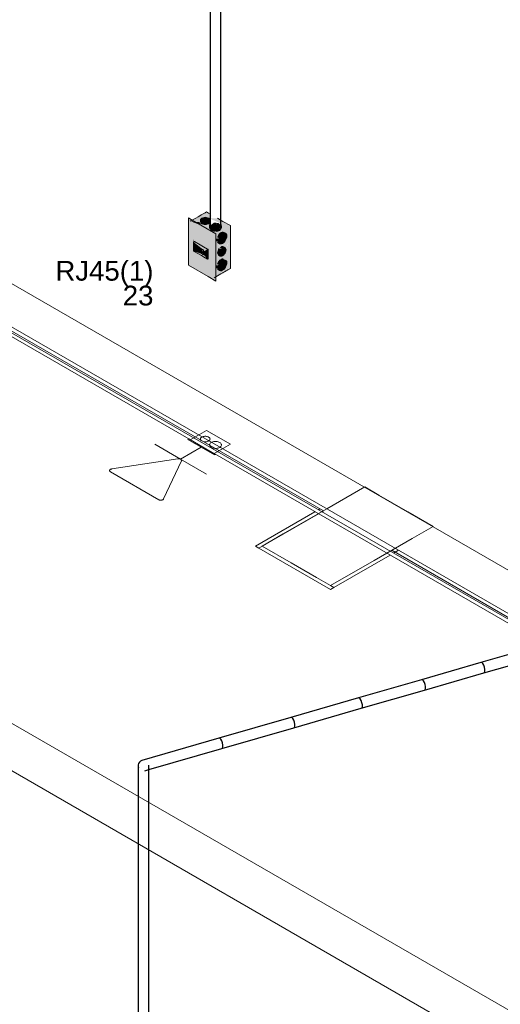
# Model space of a CAD drawing. Header units: millimetres. Extents: x 4476663 to 4477054, y -30323851 to -30323414.
# Tile 11 of 256: x 4476929.74 to 4476934.62, y -30323832.99 to -30323823. Entities that reach past the tile are written whole.
import ezdxf

# ---------------------------------------------------------------- set-up
doc = ezdxf.new("R2010")
doc.units = ezdxf.units.MM
doc.linetypes.add('NULL', pattern=[0])
for name, color, linetype, lineweight in [('CE-Caixa', 9, 'Continuous', 18), ('CE-Condutos (Teto)', 1, 'Continuous', 25), ('CE-PT Dados', 7, 'Continuous', 5), ('DI-Elementos externos em vista', 9, 'Continuous', 5), ('IFC-Caixa de passagem-Contorno', 44, 'Continuous', 5), ('IFC-Parede padrão-Contorno', 44, 'Continuous', 5), ('IFC-Pilar-Contorno', 83, 'Continuous', 5), ('Textos', 7, 'Continuous', 9)]:
    doc.layers.add(name, color=color, linetype=linetype, lineweight=lineweight)
doc.styles.add('ARIAL', font='arial.ttf')

msp = doc.modelspace()

# ---------------------------------------------------------------- hatches: boundary and pattern name
at = {"layer": 'CE-Caixa', "linetype": 'Continuous'}
for points in [[(4476931.4726, -30323825.0475), (4476931.6731, -30323825.0697), (4476931.6895, -30323825.054), (4476931.6731, -30323825.0533), (4476931.6764, -30323825.0389), (4476931.5787, -30323825.0262), (4476931.594, -30323825.0142), (4476931.6533, -30323825.0138), (4476931.5996, -30323825.0117), (4476931.6122, -30323825.0062), (4476931.6731, -30323825.0148), (4476931.6874, -30323824.9912), (4476931.6731, -30323824.9952), (4476931.6893, -30323824.9827), (4476931.6731, -30323824.9877), (4476931.6789, -30323824.9767), (4476931.6371, -30323824.9525)], [(4476931.6115, -30323825.0089), (4476931.5997, -30323825.0117), (4476931.5817, -30323825.0221), (4476931.5752, -30323825.0362), (4476931.5768, -30323825.0603), (4476931.5895, -30323825.073), (4476931.6115, -30323825.0803), (4476931.6368, -30323825.0803), (4476931.6588, -30323825.073), (4476931.6715, -30323825.0603), (4476931.6715, -30323825.0289), (4476931.6588, -30323825.0162), (4476931.6368, -30323825.0089)], [(4476931.457, -30323825.4935), (4476931.457, -30323825.0415), (4476931.4712, -30323825.0484), (4476931.4926, -30323825.036), (4476931.4551, -30323825.0143)], [(4476931.7323, -30323825.6543), (4476931.7323, -30323825.1743), (4476931.457, -30323825.0415), (4476931.7099, -30323825.1875), (4476931.7099, -30323825.6395), (4476931.6559, -30323825.4372), (4476931.6446, -30323825.4307), (4476931.457, -30323825.4935), (4476931.4551, -30323825.0143), (4476931.4551, -30323825.4943), (4476931.6534, -30323825.6088)], [(4476931.5065, -30323825.2493), (4476931.5065, -30323825.2273), (4476931.5135, -30323825.2533), (4476931.6534, -30323825.3341), (4476931.6534, -30323825.4277), (4476931.7099, -30323825.6395), (4476931.7099, -30323825.1875), (4476931.457, -30323825.0415), (4476931.457, -30323825.4935), (4476931.5065, -30323825.2828), (4476931.5065, -30323825.2493), (4476931.475, -30323825.2311)], [(4476931.7323, -30323825.1743), (4476931.4926, -30323825.036), (4476931.4712, -30323825.0484)], [(4476931.4758, -30323825.0479), (4476931.572, -30323825.0853), (4476931.579, -30323825.0848), (4476931.5699, -30323825.0583)], [(4476931.5699, -30323825.0583), (4476931.5869, -30323825.1048), (4476931.6115, -30323825.1086), (4476931.6349, -30323825.1412), (4476931.7151, -30323825.1875), (4476931.8796, -30323825.0925), (4476931.8499, -30323825.0984), (4476931.8262, -30323825.0966), (4476931.761, -30323825.1161), (4476931.7099, -30323825.1263), (4476931.67, -30323825.1087), (4476931.7059, -30323825.103), (4476931.6744, -30323825.0851), (4476931.6626, -30323825.0842), (4476931.6567, -30323825.0788), (4476931.6487, -30323825.0893), (4476931.6176, -30323825.0818), (4476931.6795, -30323825.0855), (4476931.7059, -30323825.103), (4476931.761, -30323825.1161), (4476931.8262, -30323825.0966), (4476931.8499, -30323825.0984), (4476931.8796, -30323825.0925), (4476931.7153, -30323825.0744), (4476931.7026, -30323825.0753), (4476931.6708, -30323825.0722), (4476931.6788, -30323825.0703)], [(4476931.6681, -30323825.0242), (4476931.594, -30323825.0142), (4476931.6731, -30323825.0355)], [(4476931.6613, -30323825.0148), (4476931.6731, -30323825.0176), (4476931.6818, -30323825.0154)], [(4476931.7823, -30323825.0985), (4476931.7823, -30323825.0994), (4476931.7122, -30323825.0621), (4476931.6733, -30323825.094), (4476931.6679, -30323825.0955), (4476931.6689, -30323825.1222), (4476931.6733, -30323825.1152), (4476931.6769, -30323825.1283), (4476931.6906, -30323825.1398), (4476931.7119, -30323825.1468), (4476931.6974, -30323825.1268), (4476931.7823, -30323825.1066), (4476931.7587, -30323825.1268), (4476931.7823, -30323825.1091), (4476931.7714, -30323825.1212), (4476931.7811, -30323825.1246), (4476931.7811, -30323825.1139), (4476931.7872, -30323825.1222), (4476931.7893, -30323825.0962), (4476931.7587, -30323825.0656), (4476931.7122, -30323825.0621)], [(4476931.6809, -30323825.0194), (4476931.6798, -30323825.0241), (4476931.7826, -30323825.0712), (4476931.7334, -30323825.0723), (4476931.7397, -30323825.0771), (4476931.8796, -30323825.0925), (4476931.7496, -30323825.0175)], [(4476931.7784, -30323825.1281), (4476931.7714, -30323825.1212), (4476931.7825, -30323825.1089), (4476931.7587, -30323825.1268), (4476931.7828, -30323825.1064), (4476931.6974, -30323825.1268), (4476931.7122, -30323825.1468), (4476931.7281, -30323825.1484), (4476931.7587, -30323825.1424)], [(4476931.8796, -30323825.0925), (4476931.7151, -30323825.1875), (4476931.7592, -30323825.2784), (4476931.7775, -30323825.3123), (4476931.8126, -30323825.3884), (4476931.8184, -30323825.3818), (4476931.8202, -30323825.3106), (4476931.7828, -30323825.2167), (4476931.8169, -30323825.192), (4476931.822, -30323825.2335), (4476931.7828, -30323825.2167), (4476931.8146, -30323825.2965), (4476931.8204, -30323825.3029), (4476931.8336, -30323825.329), (4476931.8383, -30323825.3011), (4476931.8462, -30323825.3004), (4476931.8629, -30323825.2511), (4476931.8495, -30323825.3), (4476931.8388, -30323825.3011), (4476931.8311, -30323825.3633), (4476931.8126, -30323825.3884), (4476931.8796, -30323825.5265)], [(4476931.8796, -30323825.5265), (4476931.845, -30323825.4551), (4476931.7741, -30323825.5509), (4476931.8432, -30323825.4681), (4476931.8354, -30323825.5055), (4476931.8113, -30323825.5365), (4476931.819, -30323825.5367), (4476931.7787, -30323825.5504), (4476931.8436, -30323825.4676), (4476931.7744, -30323825.5505), (4476931.8421, -30323825.4589), (4476931.7739, -30323825.5502), (4476931.8383, -30323825.4495), (4476931.8287, -30323825.4404), (4476931.8406, -30323825.446), (4476931.7151, -30323825.1875), (4476931.7151, -30323825.3342), (4476931.7324, -30323825.407), (4476931.7151, -30323825.4016), (4476931.7151, -30323825.6215)], [(4476931.8113, -30323825.2645), (4476931.8307, -30323825.2403), (4476931.842, -30323825.2114), (4476931.842, -30323825.1855), (4476931.8307, -30323825.1696), (4476931.8058, -30323825.1576), (4476931.7842, -30323825.1634), (4476931.7625, -30323825.1826), (4476931.7467, -30323825.2101), (4476931.7626, -30323825.2193), (4476931.7424, -30323825.2246), (4476931.7424, -30323825.2505), (4476931.7695, -30323825.2757), (4476931.7889, -30323825.2774)], [(4476931.457, -30323825.4935), (4476931.5065, -30323825.4769), (4476931.5131, -30323825.3547), (4476931.5065, -30323825.3509), (4476931.5065, -30323825.2828)], [(4476931.5069, -30323825.2813), (4476931.5135, -30323825.2533), (4476931.5065, -30323825.2273)], [(4476931.5065, -30323825.2573), (4476931.5321, -30323825.2641), (4476931.5135, -30323825.2533)], [(4476931.5065, -30323825.2573), (4476931.5095, -30323825.2609), (4476931.6068, -30323825.339), (4476931.6068, -30323825.3547), (4476931.6498, -30323825.332), (4476931.5321, -30323825.2641)], [(4476931.5427, -30323825.3501), (4476931.5427, -30323825.3), (4476931.5065, -30323825.2573), (4476931.5065, -30323825.3509)], [(4476931.5095, -30323825.2609), (4476931.5462, -30323825.304), (4476931.6068, -30323825.339)], [(4476931.5632, -30323825.3139), (4476931.5497, -30323825.318), (4476931.5907, -30323825.3417), (4476931.5964, -30323825.3414), (4476931.5964, -30323825.3521), (4476931.6013, -30323825.3358), (4476931.55, -30323825.3062), (4476931.5427, -30323825.306), (4476931.5497, -30323825.333)], [(4476931.5497, -30323825.348), (4476931.5756, -30323825.333), (4476931.5572, -30323825.3224), (4476931.5497, -30323825.333), (4476931.5427, -30323825.306), (4476931.5427, -30323825.352), (4476931.6034, -30323825.387), (4476931.5907, -30323825.3717)], [(4476931.8246, -30323825.3728), (4476931.8301, -30323825.3613), (4476931.8348, -30323825.3386), (4476931.8301, -30323825.3213), (4476931.8087, -30323825.307), (4476931.7932, -30323825.3056), (4476931.7752, -30323825.316), (4476931.7912, -30323825.3252), (4476931.7669, -30323825.3248), (4476931.7542, -30323825.3468), (4476931.7495, -30323825.3694), (4476931.7542, -30323825.3868), (4476931.7756, -30323825.4011), (4476931.7912, -30323825.4024), (4476931.8091, -30323825.3921)], [(4476931.5395, -30323825.3502), (4476931.5065, -30323825.3509), (4476931.59, -30323825.3793)], [(4476931.5964, -30323825.3873), (4476931.59, -30323825.3793), (4476931.5065, -30323825.3509), (4476931.6465, -30323825.4317), (4476931.6135, -30323825.3929)], [(4476931.5065, -30323825.4769), (4476931.6446, -30323825.4307), (4476931.5131, -30323825.3547)], [(4476931.5497, -30323825.348), (4476931.584, -30323825.3679), (4476931.5964, -30323825.3607), (4476931.5907, -30323825.3445), (4476931.5756, -30323825.333)], [(4476931.5907, -30323825.3717), (4476931.6034, -30323825.387), (4476931.5964, -30323825.364)], [(4476931.6034, -30323825.387), (4476931.6068, -30323825.385), (4476931.6068, -30323825.3419), (4476931.5964, -30323825.356)], [(4476931.5964, -30323825.383), (4476931.6135, -30323825.3929), (4476931.6068, -30323825.385)], [(4476931.6465, -30323825.4317), (4476931.6534, -30323825.4277), (4476931.6534, -30323825.3341), (4476931.6072, -30323825.3578), (4476931.6068, -30323825.385), (4476931.6441, -30323825.3409)], [(4476931.6441, -30323825.3409), (4476931.6068, -30323825.385), (4476931.6465, -30323825.4317)], [(4476931.8301, -30323825.3213), (4476931.8186, -30323825.3821), (4476931.8344, -30323825.3354)], [(4476931.6534, -30323825.4277), (4476931.6446, -30323825.4307), (4476931.6559, -30323825.4372)], [(4476931.8113, -30323825.5365), (4476931.8307, -30323825.5123), (4476931.842, -30323825.4834), (4476931.842, -30323825.4575), (4476931.8307, -30323825.4416), (4476931.8058, -30323825.4296), (4476931.7842, -30323825.4354), (4476931.7625, -30323825.4546), (4476931.7467, -30323825.4821), (4476931.7626, -30323825.4913), (4476931.7424, -30323825.4966), (4476931.7424, -30323825.5225), (4476931.7695, -30323825.5477), (4476931.7889, -30323825.5494)], [(4476931.8383, -30323825.4495), (4476931.7734, -30323825.5509), (4476931.8421, -30323825.4589)]]:
    msp.add_hatch(color=163, dxfattribs=at).paths.add_polyline_path(points)

# ---------------------------------------------------------------- linework, layer by layer
at = {"layer": 'CE-Caixa'}
for p, q in [((4476931.5508, -30323825.0024), (4476931.5286, -30323825.0152)), ((4476931.568, -30323824.9924), (4476931.5508, -30323825.0024)), ((4476931.5841, -30323824.9831), (4476931.568, -30323824.9924)), ((4476931.6014, -30323824.9731), (4476931.5841, -30323824.9831)), ((4476931.5997, -30323825.0117), (4476931.5895, -30323825.0162)), ((4476931.6115, -30323825.0089), (4476931.5997, -30323825.0117)), ((4476931.6226, -30323824.9609), (4476931.6014, -30323824.9731)), ((4476931.6242, -30323825.0079), (4476931.6115, -30323825.0089)), ((4476931.628, -30323824.9578), (4476931.6226, -30323824.9609)), ((4476931.6368, -30323825.0089), (4476931.6242, -30323825.0079)), ((4476931.6371, -30323824.9525), (4476931.628, -30323824.9578)), ((4476931.6486, -30323825.0117), (4476931.6368, -30323825.0089)), ((4476931.6581, -30323824.9646), (4476931.6371, -30323824.9525)), ((4476931.6588, -30323825.0162), (4476931.6486, -30323825.0117)), ((4476931.6731, -30323824.9733), (4476931.6581, -30323824.9646)), ((4476931.6789, -30323824.9767), (4476931.6731, -30323824.9733)), ((4476931.4926, -30323825.036), (4476931.4551, -30323825.0143)), ((4476931.4551, -30323825.0143), (4476931.4551, -30323825.4943)), ((4476931.4883, -30323825.0384), (4476931.4726, -30323825.0475)), ((4476931.5286, -30323825.0152), (4476931.4883, -30323825.0384)), ((4476931.7323, -30323825.1743), (4476931.4926, -30323825.036)), ((4476931.5768, -30323825.0289), (4476931.5752, -30323825.0362)), ((4476931.5752, -30323825.0362), (4476931.5752, -30323825.053)), ((4476931.5817, -30323825.0221), (4476931.5768, -30323825.0289)), ((4476931.5768, -30323825.0603), (4476931.5817, -30323825.0672)), ((4476931.5895, -30323825.0162), (4476931.5817, -30323825.0221)), ((4476931.5817, -30323825.0672), (4476931.5895, -30323825.073)), ((4476931.5895, -30323825.073), (4476931.5997, -30323825.0775)), ((4476931.5997, -30323825.0775), (4476931.6115, -30323825.0803)), ((4476931.6115, -30323825.0803), (4476931.6241, -30323825.0813)), ((4476931.6241, -30323825.0813), (4476931.6368, -30323825.0803)), ((4476931.6368, -30323825.0803), (4476931.6486, -30323825.0775)), ((4476931.6486, -30323825.0775), (4476931.6588, -30323825.073)), ((4476931.6666, -30323825.0221), (4476931.6588, -30323825.0162)), ((4476931.6588, -30323825.073), (4476931.6666, -30323825.0672)), ((4476931.6715, -30323825.0289), (4476931.6666, -30323825.0221)), ((4476931.6666, -30323825.0672), (4476931.6715, -30323825.0603)), ((4476931.6674, -30323825.0938), (4476931.6668, -30323825.0962)), ((4476931.6668, -30323825.0962), (4476931.6668, -30323825.113)), ((4476931.6689, -30323825.0871), (4476931.6674, -30323825.0938)), ((4476931.6733, -30323825.081), (4476931.6689, -30323825.0871)), ((4476931.6731, -30323825.0362), (4476931.6715, -30323825.0289)), ((4476931.6715, -30323825.0603), (4476931.6731, -30323825.053)), ((4476931.6731, -30323825.053), (4476931.6731, -30323825.0362)), ((4476931.8041, -30323825.0489), (4476931.7496, -30323825.0175)), ((4476931.7848, -30323825.0838), (4476931.7823, -30323825.0802)), ((4476931.7872, -30323825.0871), (4476931.7848, -30323825.0838)), ((4476931.7893, -30323825.0962), (4476931.7872, -30323825.0871)), ((4476931.7893, -30323825.113), (4476931.7893, -30323825.0962)), ((4476931.8796, -30323825.0925), (4476931.8041, -30323825.0489)), ((4476931.8796, -30323825.1947), (4476931.8796, -30323825.0925)), ((4476931.6668, -30323825.113), (4476931.6689, -30323825.1222)), ((4476931.7122, -30323825.1472), (4476931.7281, -30323825.1484)), ((4476931.7323, -30323825.6116), (4476931.7323, -30323825.1743)), ((4476931.7536, -30323825.1958), (4476931.7467, -30323825.2101)), ((4476931.7625, -30323825.1826), (4476931.7536, -30323825.1958)), ((4476931.773, -30323825.1716), (4476931.7625, -30323825.1826)), ((4476931.7842, -30323825.1634), (4476931.773, -30323825.1716)), ((4476931.7954, -30323825.1587), (4476931.7842, -30323825.1634)), ((4476931.7872, -30323825.1222), (4476931.7893, -30323825.113)), ((4476931.8058, -30323825.1576), (4476931.7954, -30323825.1587)), ((4476931.8148, -30323825.1604), (4476931.8058, -30323825.1576)), ((4476931.8307, -30323825.1696), (4476931.8148, -30323825.1604)), ((4476931.8376, -30323825.176), (4476931.8307, -30323825.1696)), ((4476931.842, -30323825.1855), (4476931.8376, -30323825.176)), ((4476931.8376, -30323825.226), (4476931.842, -30323825.2114)), ((4476931.8434, -30323825.1976), (4476931.842, -30323825.1855)), ((4476931.842, -30323825.2114), (4476931.8434, -30323825.1976)), ((4476931.8796, -30323825.2583), (4476931.8796, -30323825.1947)), ((4476931.5135, -30323825.2533), (4476931.5065, -30323825.2573)), ((4476931.5065, -30323825.2573), (4476931.5065, -30323825.2811)), ((4476931.5065, -30323825.2811), (4476931.5065, -30323825.3509)), ((4476931.5135, -30323825.2533), (4476931.5737, -30323825.2881)), ((4476931.5462, -30323825.304), (4476931.5427, -30323825.306)), ((4476931.5427, -30323825.306), (4476931.5427, -30323825.314)), ((4476931.5462, -30323825.304), (4476931.6068, -30323825.339)), ((4476931.5737, -30323825.2881), (4476931.6051, -30323825.3062)), ((4476931.6051, -30323825.3062), (4476931.648, -30323825.331)), ((4476931.7424, -30323825.2246), (4476931.7409, -30323825.2384)), ((4476931.7409, -30323825.2384), (4476931.7424, -30323825.2505)), ((4476931.7467, -30323825.2601), (4476931.7536, -30323825.2665)), ((4476931.7536, -30323825.2665), (4476931.7695, -30323825.2757)), ((4476931.7695, -30323825.2757), (4476931.7785, -30323825.2784)), ((4476931.7842, -30323825.3094), (4476931.7752, -30323825.316)), ((4476931.7785, -30323825.2784), (4476931.7889, -30323825.2774)), ((4476931.7932, -30323825.3056), (4476931.7842, -30323825.3094)), ((4476931.7889, -30323825.2774), (4476931.8001, -30323825.2726)), ((4476931.8015, -30323825.3048), (4476931.7932, -30323825.3056)), ((4476931.8001, -30323825.2726), (4476931.8113, -30323825.2645)), ((4476931.8087, -30323825.307), (4476931.8015, -30323825.3048)), ((4476931.8246, -30323825.3162), (4476931.8087, -30323825.307)), ((4476931.8113, -30323825.2645), (4476931.8218, -30323825.2534)), ((4476931.8218, -30323825.2534), (4476931.8307, -30323825.2403)), ((4476931.8307, -30323825.2403), (4476931.8376, -30323825.226)), ((4476931.8796, -30323825.2688), (4476931.8796, -30323825.2583)), ((4476931.8796, -30323825.2923), (4476931.8796, -30323825.2688)), ((4476931.8796, -30323825.2971), (4476931.8796, -30323825.2923)), ((4476931.8796, -30323825.3176), (4476931.8796, -30323825.2971)), ((4476931.5065, -30323825.3509), (4476931.5862, -30323825.3969)), ((4476931.5427, -30323825.314), (4476931.5427, -30323825.352)), ((4476931.5427, -30323825.352), (4476931.5964, -30323825.383)), ((4476931.5497, -30323825.318), (4476931.5907, -30323825.3417)), ((4476931.5862, -30323825.3969), (4476931.5964, -30323825.4028)), ((4476931.5907, -30323825.3417), (4476931.5907, -30323825.3495)), ((4476931.5907, -30323825.3495), (4476931.5936, -30323825.3512)), ((4476931.5936, -30323825.3623), (4476931.5907, -30323825.364)), ((4476931.5907, -30323825.364), (4476931.5907, -30323825.3717)), ((4476931.5936, -30323825.3512), (4476931.5936, -30323825.3544)), ((4476931.5936, -30323825.3544), (4476931.5964, -30323825.356)), ((4476931.5964, -30323825.3607), (4476931.5936, -30323825.3623)), ((4476931.5964, -30323825.3608), (4476931.5936, -30323825.3624)), ((4476931.5936, -30323825.3624), (4476931.5936, -30323825.3656)), ((4476931.5964, -30323825.364), (4476931.6423, -30323825.3375)), ((4476931.5964, -30323825.356), (4476931.5964, -30323825.36)), ((4476931.5964, -30323825.36), (4476931.5964, -30323825.3607)), ((4476931.5964, -30323825.3607), (4476931.5964, -30323825.364)), ((4476931.5964, -30323825.383), (4476931.6034, -30323825.387)), ((4476931.5964, -30323825.4028), (4476931.6068, -30323825.4088)), ((4476931.6034, -30323825.387), (4476931.6068, -30323825.385)), ((4476931.6068, -30323825.339), (4476931.6068, -30323825.3547)), ((4476931.6068, -30323825.3547), (4476931.6068, -30323825.3548)), ((4476931.6068, -30323825.3548), (4476931.6068, -30323825.358)), ((4476931.6068, -30323825.358), (4476931.6068, -30323825.3625)), ((4476931.6068, -30323825.3625), (4476931.6068, -30323825.385)), ((4476931.6068, -30323825.4088), (4476931.6465, -30323825.4317)), ((4476931.6462, -30323825.3397), (4476931.6423, -30323825.3375)), ((4476931.648, -30323825.331), (4476931.6508, -30323825.3326)), ((4476931.6508, -30323825.3326), (4476931.6534, -30323825.3341)), ((4476931.6534, -30323825.3341), (4476931.6534, -30323825.3581)), ((4476931.6534, -30323825.3581), (4476931.6534, -30323825.4277)), ((4476931.7507, -30323825.3584), (4476931.7495, -30323825.3694)), ((4476931.7495, -30323825.3694), (4476931.7507, -30323825.3791)), ((4476931.7542, -30323825.3468), (4476931.7507, -30323825.3584)), ((4476931.7507, -30323825.3791), (4476931.7542, -30323825.3868)), ((4476931.7597, -30323825.3353), (4476931.7542, -30323825.3468)), ((4476931.7542, -30323825.3868), (4476931.7597, -30323825.3919)), ((4476931.7669, -30323825.3248), (4476931.7597, -30323825.3353)), ((4476931.7597, -30323825.3919), (4476931.7756, -30323825.4011)), ((4476931.7756, -30323825.4011), (4476931.7828, -30323825.4033)), ((4476931.7828, -30323825.4033), (4476931.7912, -30323825.4024)), ((4476931.7912, -30323825.4024), (4476931.8001, -30323825.3986)), ((4476931.8001, -30323825.3986), (4476931.8091, -30323825.3921)), ((4476931.8091, -30323825.3921), (4476931.8174, -30323825.3833)), ((4476931.8174, -30323825.3833), (4476931.8246, -30323825.3728)), ((4476931.8301, -30323825.3213), (4476931.8246, -30323825.3162)), ((4476931.8246, -30323825.3728), (4476931.8301, -30323825.3613)), ((4476931.8336, -30323825.329), (4476931.8301, -30323825.3213)), ((4476931.8301, -30323825.3613), (4476931.8336, -30323825.3497)), ((4476931.8348, -30323825.3386), (4476931.8336, -30323825.329)), ((4476931.8336, -30323825.3497), (4476931.8348, -30323825.3386)), ((4476931.8796, -30323825.3289), (4476931.8796, -30323825.3176)), ((4476931.8796, -30323825.348), (4476931.8796, -30323825.3289)), ((4476931.8796, -30323825.3672), (4476931.8796, -30323825.348)), ((4476931.8796, -30323825.4308), (4476931.8796, -30323825.3672)), ((4476931.4551, -30323825.4943), (4476931.6534, -30323825.6088)), ((4476931.6465, -30323825.4317), (4476931.6534, -30323825.4277)), ((4476931.7424, -30323825.4966), (4476931.7409, -30323825.5104)), ((4476931.7409, -30323825.5104), (4476931.7424, -30323825.5225)), ((4476931.7536, -30323825.4678), (4476931.7467, -30323825.4821)), ((4476931.7625, -30323825.4546), (4476931.7536, -30323825.4678)), ((4476931.773, -30323825.4436), (4476931.7625, -30323825.4546)), ((4476931.7842, -30323825.4354), (4476931.773, -30323825.4436)), ((4476931.7954, -30323825.4307), (4476931.7842, -30323825.4354)), ((4476931.8058, -30323825.4296), (4476931.7954, -30323825.4307)), ((4476931.8218, -30323825.5254), (4476931.8307, -30323825.5123)), ((4476931.8376, -30323825.448), (4476931.8307, -30323825.4416)), ((4476931.8307, -30323825.5123), (4476931.8376, -30323825.498)), ((4476931.842, -30323825.4575), (4476931.8376, -30323825.448)), ((4476931.8376, -30323825.498), (4476931.842, -30323825.4834)), ((4476931.8434, -30323825.4696), (4476931.842, -30323825.4575)), ((4476931.842, -30323825.4834), (4476931.8434, -30323825.4696)), ((4476931.8796, -30323825.5265), (4476931.8796, -30323825.4308)), ((4476931.6534, -30323825.6088), (4476931.7323, -30323825.6543)), ((4476931.7151, -30323825.6215), (4476931.7496, -30323825.6016)), ((4476931.7323, -30323825.6543), (4476931.7323, -30323825.6116)), ((4476931.7467, -30323825.5321), (4476931.7536, -30323825.5385)), ((4476931.7496, -30323825.6016), (4476931.7828, -30323825.5824)), ((4476931.7536, -30323825.5385), (4476931.7695, -30323825.5477)), ((4476931.7695, -30323825.5477), (4476931.7785, -30323825.5504)), ((4476931.7785, -30323825.5504), (4476931.7889, -30323825.5494)), ((4476931.7828, -30323825.5824), (4476931.794, -30323825.5759)), ((4476931.7889, -30323825.5494), (4476931.8001, -30323825.5446)), ((4476931.794, -30323825.5759), (4476931.8026, -30323825.571)), ((4476931.8001, -30323825.5446), (4476931.8113, -30323825.5365)), ((4476931.8026, -30323825.571), (4476931.8063, -30323825.5689)), ((4476931.8063, -30323825.5689), (4476931.8187, -30323825.5617)), ((4476931.8113, -30323825.5365), (4476931.8218, -30323825.5254)), ((4476931.8187, -30323825.5617), (4476931.8346, -30323825.5525)), ((4476931.8346, -30323825.5525), (4476931.8506, -30323825.5433)), ((4476931.8506, -30323825.5433), (4476931.8523, -30323825.5423)), ((4476931.8523, -30323825.5423), (4476931.8745, -30323825.5295)), ((4476931.8745, -30323825.5295), (4476931.8796, -30323825.5265))]:
    msp.add_line(p, q, dxfattribs=at)
at = {"layer": 'CE-Condutos (Teto)'}
for p, q in [((4476931.6733, -30323817.0119), (4476931.6733, -30323825.1152)), ((4476931.7823, -30323824.8687), (4476931.7823, -30323817.6005)), ((4476931.7823, -30323825.0363), (4476931.7823, -30323824.8687)), ((4476931.7811, -30323825.1251), (4476931.7823, -30323825.1119)), ((4476931.7823, -30323825.0654), (4476931.7823, -30323825.0363)), ((4476931.7823, -30323825.0802), (4476931.7823, -30323825.0654)), ((4476931.7823, -30323825.1119), (4476931.7823, -30323825.0802)), ((4476931.6733, -30323825.1152), (4476931.6768, -30323825.1282)), ((4476931.6768, -30323825.1282), (4476931.6893, -30323825.1393)), ((4476931.6893, -30323825.1393), (4476931.7084, -30323825.1465)), ((4476931.7354, -30323825.1478), (4476931.753, -30323825.1451)), ((4476931.753, -30323825.1451), (4476931.7707, -30323825.1368)), ((4476931.7707, -30323825.1368), (4476931.7811, -30323825.1251)), ((4476934.9845, -30323829.3608), (4476934.4189, -30323829.5243)), ((4476934.4479, -30323829.6294), (4476935.0134, -30323829.4659)), ((4476934.4188, -30323829.5243), (4476933.8175, -30323829.6981)), ((4476934.4189, -30323829.5243), (4476934.4188, -30323829.5243)), ((4476934.4277, -30323829.525), (4476934.4189, -30323829.5243)), ((4476934.4378, -30323829.5346), (4476934.4277, -30323829.525)), ((4476934.4476, -30323829.5515), (4476934.4378, -30323829.5346)), ((4476934.4552, -30323829.5727), (4476934.4476, -30323829.5515)), ((4476934.4594, -30323829.5945), (4476934.4552, -30323829.5727)), ((4476934.4595, -30323829.6132), (4476934.4594, -30323829.5945)), ((4476933.8174, -30323829.6981), (4476933.1767, -30323829.8832)), ((4476933.8175, -30323829.6981), (4476933.8174, -30323829.6981)), ((4476933.8263, -30323829.6988), (4476933.8175, -30323829.6981)), ((4476933.8364, -30323829.7084), (4476933.8263, -30323829.6988)), ((4476933.8465, -30323829.8032), (4476934.4479, -30323829.6294)), ((4476934.4479, -30323829.6294), (4476934.4554, -30323829.6256)), ((4476934.4554, -30323829.6256), (4476934.4595, -30323829.6132)), ((4476933.2057, -30323829.9884), (4476933.8465, -30323829.8032)), ((4476933.8462, -30323829.7253), (4476933.8364, -30323829.7084)), ((4476933.8538, -30323829.7465), (4476933.8462, -30323829.7253)), ((4476933.8465, -30323829.8032), (4476933.854, -30323829.7994)), ((4476933.858, -30323829.7683), (4476933.8538, -30323829.7465)), ((4476933.854, -30323829.7994), (4476933.8581, -30323829.787)), ((4476933.8581, -30323829.787), (4476933.858, -30323829.7683)), ((4476933.1767, -30323829.8832), (4476932.493, -30323830.0808)), ((4476933.1855, -30323829.884), (4476933.1767, -30323829.8832)), ((4476933.1957, -30323829.8936), (4476933.1855, -30323829.884)), ((4476933.2054, -30323829.9105), (4476933.1957, -30323829.8936)), ((4476932.522, -30323830.186), (4476933.2057, -30323829.9884)), ((4476933.2131, -30323829.9316), (4476933.2054, -30323829.9105)), ((4476933.2057, -30323829.9884), (4476933.2133, -30323829.9845)), ((4476933.2173, -30323829.9535), (4476933.2131, -30323829.9316)), ((4476933.2133, -30323829.9845), (4476933.2174, -30323829.9722)), ((4476933.2174, -30323829.9722), (4476933.2173, -30323829.9535)), ((4476932.493, -30323830.0808), (4476931.7627, -30323830.2918)), ((4476932.5018, -30323830.0815), (4476932.493, -30323830.0808)), ((4476932.512, -30323830.0912), (4476932.5018, -30323830.0815)), ((4476932.5217, -30323830.108), (4476932.512, -30323830.0912)), ((4476931.7917, -30323830.397), (4476932.522, -30323830.186)), ((4476932.5293, -30323830.1292), (4476932.5217, -30323830.108)), ((4476932.522, -30323830.186), (4476932.5295, -30323830.1821)), ((4476932.5336, -30323830.151), (4476932.5293, -30323830.1292)), ((4476932.5295, -30323830.1821), (4476932.5336, -30323830.1697)), ((4476932.5336, -30323830.1697), (4476932.5336, -30323830.151)), ((4476931.7627, -30323830.2918), (4476930.9822, -30323830.5174)), ((4476931.7715, -30323830.2926), (4476931.7627, -30323830.2918)), ((4476931.7816, -30323830.3022), (4476931.7715, -30323830.2926)), ((4476931.7914, -30323830.3191), (4476931.7816, -30323830.3022)), ((4476931.0529, -30323830.6105), (4476931.7917, -30323830.397)), ((4476931.799, -30323830.3402), (4476931.7914, -30323830.3191)), ((4476931.7917, -30323830.397), (4476931.7992, -30323830.3931)), ((4476931.8032, -30323830.3621), (4476931.799, -30323830.3402)), ((4476931.7992, -30323830.3931), (4476931.8033, -30323830.3808)), ((4476931.8033, -30323830.3808), (4476931.8032, -30323830.3621)), ((4476930.9445, -30323830.5667), (4476930.9439, -30323830.5679)), ((4476930.9439, -30323830.5679), (4476930.9439, -30323830.5741)), ((4476930.9439, -30323830.5741), (4476930.9439, -30323838.7677)), ((4476930.9491, -30323830.5479), (4476930.9445, -30323830.5626)), ((4476930.9445, -30323830.5626), (4476930.9445, -30323830.5667)), ((4476930.9445, -30323830.5667), (4476930.9445, -30323830.5758)), ((4476930.9445, -30323830.5758), (4476930.9488, -30323830.5898)), ((4476930.9576, -30323830.5342), (4476930.9491, -30323830.5479)), ((4476930.9685, -30323830.5239), (4476930.9576, -30323830.5342)), ((4476930.9798, -30323830.5187), (4476930.9685, -30323830.5239)), ((4476930.9815, -30323830.5183), (4476930.9798, -30323830.5187)), ((4476930.995, -30323830.5152), (4476930.9815, -30323830.5183)), ((4476930.9819, -30323830.5177), (4476930.9815, -30323830.5183)), ((4476930.9822, -30323830.5174), (4476930.9819, -30323830.5177)), ((4476931.0529, -30323830.7764), (4476931.0529, -30323830.5646)), ((4476931.0112, -30323830.6225), (4476931.0529, -30323830.6105)), ((4476931.0529, -30323832.6514), (4476931.0529, -30323830.7764)), ((4476931.0529, -30323838.5213), (4476931.0529, -30323832.6514))]:
    msp.add_line(p, q, dxfattribs=at)
at = {"layer": 'CE-PT Dados'}
for p, q in [((4476931.3744, -30323827.4612), (4476931.1125, -30323827.31)), ((4476931.3744, -30323827.4612), (4476931.5833, -30323827.3406)), ((4476930.676, -30323827.5605), (4476931.346, -30323827.4568)), ((4476931.382, -30323827.4776), (4476931.2024, -30323827.8647)), ((4476931.3744, -30323827.4612), (4476931.6363, -30323827.6125)), ((4476931.1532, -30323827.8723), (4476930.6628, -30323827.5889))]:
    msp.add_line(p, q, dxfattribs=at)
for points in [[(4476931.382, -30323827.4776), (4476931.3827, -30323827.4757), (4476931.383, -30323827.4737), (4476931.3829, -30323827.4718), (4476931.3824, -30323827.4698), (4476931.3815, -30323827.4679), (4476931.3802, -30323827.4661), (4476931.3786, -30323827.4643), (4476931.3767, -30323827.4627), (4476931.3744, -30323827.4612), (4476931.3718, -30323827.4599), (4476931.369, -30323827.4588), (4476931.366, -30323827.4579), (4476931.3628, -30323827.4571), (4476931.3595, -30323827.4566), (4476931.3562, -30323827.4563), (4476931.3527, -30323827.4563), (4476931.3493, -30323827.4564), (4476931.346, -30323827.4568)], [(4476930.676, -30323827.5605), (4476930.6727, -30323827.5611), (4476930.6696, -30323827.562), (4476930.6667, -30323827.563), (4476930.664, -30323827.5642), (4476930.6616, -30323827.5656), (4476930.6595, -30323827.5672), (4476930.6577, -30323827.5688), (4476930.6563, -30323827.5706), (4476930.6552, -30323827.5725), (4476930.6545, -30323827.5744), (4476930.6542, -30323827.5764), (4476930.6543, -30323827.5784), (4476930.6548, -30323827.5803), (4476930.6557, -30323827.5822), (4476930.6569, -30323827.5841), (4476930.6586, -30323827.5858), (4476930.6605, -30323827.5874), (4476930.6628, -30323827.5889)], [(4476931.1532, -30323827.8723), (4476931.1557, -30323827.8736), (4476931.1585, -30323827.8747), (4476931.1615, -30323827.8757), (4476931.1647, -30323827.8764), (4476931.168, -30323827.8769), (4476931.1714, -30323827.8772), (4476931.1748, -30323827.8773), (4476931.1782, -30323827.8771), (4476931.1816, -30323827.8767), (4476931.1848, -30323827.8761), (4476931.1879, -30323827.8752), (4476931.1908, -30323827.8742), (4476931.1935, -30323827.873), (4476931.1959, -30323827.8716), (4476931.198, -30323827.87), (4476931.1998, -30323827.8683), (4476931.2013, -30323827.8666), (4476931.2024, -30323827.8647)]]:
    msp.add_lwpolyline(points, dxfattribs=at)
at = {"layer": 'DI-Elementos externos em vista'}
for p, q in [((4476925.5979, -30323827.7961), (4476936.5711, -30323834.1315)), ((4476936.5018, -30323834.5715), (4476925.1822, -30323828.0361))]:
    msp.add_line(p, q, dxfattribs=at)
at = {"layer": 'IFC-Caixa de passagem-Contorno'}
for p, q in [((4476931.4724, -30323827.2646), (4476931.637, -30323827.1696)), ((4476931.637, -30323827.1696), (4476931.8795, -30323827.3096)), ((4476931.4482, -30323827.2626), (4476931.4586, -30323827.2566)), ((4476931.4482, -30323827.2626), (4476931.7184, -30323827.4186)), ((4476931.4586, -30323827.2566), (4476931.7288, -30323827.4126)), ((4476931.7149, -30323827.4046), (4476931.8795, -30323827.3096)), ((4476931.7184, -30323827.4186), (4476931.7288, -30323827.4126))]:
    msp.add_line(p, q, dxfattribs=at)
for points in [[(4476931.5897, -30323827.2769), (4476931.5962, -30323827.2801), (4476931.6036, -30323827.2825), (4476931.6115, -30323827.2842), (4476931.6199, -30323827.2851), (4476931.6284, -30323827.2851), (4476931.6368, -30323827.2842), (4476931.6448, -30323827.2825), (4476931.6521, -30323827.2801), (4476931.6586, -30323827.2769), (4476931.6641, -30323827.2732), (4476931.6683, -30323827.2689), (4476931.6712, -30323827.2643), (4476931.6727, -30323827.2595), (4476931.6727, -30323827.2546), (4476931.6712, -30323827.2497), (4476931.6683, -30323827.2451), (4476931.6641, -30323827.2409), (4476931.6586, -30323827.2371), (4476931.6521, -30323827.234), (4476931.6448, -30323827.2315), (4476931.6368, -30323827.2298), (4476931.6284, -30323827.229), (4476931.6199, -30323827.229), (4476931.6115, -30323827.2298), (4476931.6036, -30323827.2315), (4476931.5962, -30323827.234), (4476931.5897, -30323827.2371), (4476931.5842, -30323827.2409), (4476931.58, -30323827.2451), (4476931.5771, -30323827.2497), (4476931.5756, -30323827.2546), (4476931.5756, -30323827.2595), (4476931.5771, -30323827.2643), (4476931.58, -30323827.2689), (4476931.5842, -30323827.2732), (4476931.5897, -30323827.2769)], [(4476931.6848, -30323827.342), (4476931.693, -30323827.3459), (4476931.7022, -30323827.349), (4476931.7123, -30323827.3511), (4476931.7228, -30323827.3522), (4476931.7334, -30323827.3522), (4476931.7439, -30323827.3511), (4476931.7539, -30323827.349), (4476931.7631, -30323827.3459), (4476931.7713, -30323827.342), (4476931.7782, -30323827.3373), (4476931.7835, -30323827.3319), (4476931.7871, -30323827.3262), (4476931.789, -30323827.3201), (4476931.789, -30323827.3139), (4476931.7871, -30323827.3079), (4476931.7835, -30323827.3021), (4476931.7782, -30323827.2968), (4476931.7713, -30323827.2921), (4476931.7631, -30323827.2881), (4476931.7539, -30323827.285), (4476931.7439, -30323827.2829), (4476931.7334, -30323827.2819), (4476931.7228, -30323827.2819), (4476931.7123, -30323827.2829), (4476931.7022, -30323827.285), (4476931.693, -30323827.2881), (4476931.6848, -30323827.2921), (4476931.678, -30323827.2968), (4476931.6727, -30323827.3021), (4476931.669, -30323827.3079), (4476931.6672, -30323827.3139), (4476931.6672, -30323827.3201), (4476931.669, -30323827.3262), (4476931.6727, -30323827.3319), (4476931.678, -30323827.3373), (4476931.6848, -30323827.342)]]:
    msp.add_lwpolyline(points, dxfattribs=at)
at = {"layer": 'IFC-Parede padrão-Contorno', "color": 8, "lineweight": 5}
for p, q in [((4476950.062, -30323837.4596), (4476927.7638, -30323824.5857)), ((4476949.681, -30323837.6796), (4476927.3827, -30323824.8057)), ((4476939.7692, -30323832.0548), (4476929.5153, -30323826.1347)), ((4476936.591, -30323830.1798), (4476929.5499, -30323826.1147)), ((4476932.8214, -30323827.9857), (4476929.6, -30323826.1258)), ((4476932.1324, -30323828.3434), (4476932.7367, -30323827.9946)), ((4476932.7713, -30323827.9746), (4476932.7867, -30323827.9657)), ((4476932.806, -30323827.9946), (4476932.8214, -30323827.9857)), ((4476932.167, -30323828.3634), (4476932.7713, -30323828.0146)), ((4476932.167, -30323828.3634), (4476932.1324, -30323828.3434)), ((4476932.8945, -30323828.7834), (4476932.167, -30323828.3634)), ((4476941.3431, -30323832.9057), (4476933.5142, -30323828.3857)), ((4476933.5334, -30323828.4146), (4476933.5835, -30323828.3857)), ((4476932.9291, -30323828.7634), (4476933.4988, -30323828.4346)), ((4476932.9291, -30323828.7634), (4476932.8945, -30323828.7434)), ((4476932.8945, -30323828.7834), (4476932.9291, -30323828.7634))]:
    msp.add_line(p, q, dxfattribs=at)
at = {"layer": 'IFC-Pilar-Contorno', "color": 8, "lineweight": 5}
for p, q in [((4476932.8559, -30323827.9657), (4476933.2409, -30323827.7434)), ((4476933.3832, -30323827.8256), (4476933.2409, -30323827.7434)), ((4476933.6771, -30323827.9952), (4476933.3832, -30323827.8256)), ((4476932.4151, -30323828.2202), (4476932.856, -30323827.9657)), ((4476933.9337, -30323828.1434), (4476933.6771, -30323827.9952)), ((4476933.7203, -30323828.2667), (4476933.9337, -30323828.1434)), ((4476932.2017, -30323828.3434), (4476932.4151, -30323828.2202)), ((4476933.3352, -30323828.489), (4476933.7203, -30323828.2667)), ((4476932.4955, -30323828.5131), (4476932.2017, -30323828.3434)), ((4476932.8945, -30323828.7434), (4476933.3352, -30323828.489)), ((4476932.7522, -30323828.6613), (4476932.4955, -30323828.5131)), ((4476932.8945, -30323828.7434), (4476932.7522, -30323828.6613))]:
    msp.add_line(p, q, dxfattribs=at)

# ---------------------------------------------------------------- texts
at = {"layer": 'Textos', "linetype": 'NULL', "char_height": 0.2, "attachment_point": 9, "line_spacing_factor": 0.6, "style": 'ARIAL'}
for s, insert, width in [('RJ45(1)', (4476931.0987, -30323825.7106), 1.987195), ('23', (4476931.0987, -30323825.9046), 0.621341)]:
    msp.add_mtext(s, dxfattribs=dict(at, insert=insert, width=width))

doc.saveas('drawing.dxf')
